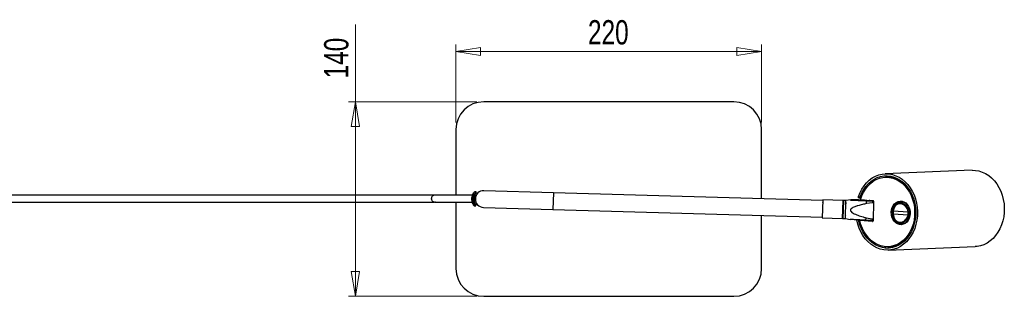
# Model space of a CAD drawing. Header units: millimetres. Extents: x 331 to 935, y 222 to 625.
# Tile 6 of 6: x 633 to 774, y 585 to 625. Entities that reach past the tile are written whole.
import ezdxf

# ---------------------------------------------------------------- set-up
doc = ezdxf.new("R2010")
doc.units = ezdxf.units.MM
doc.styles.add('SLDTEXTSTYLE0', font='TXT', dxfattribs={"width": 0.75})
doc.dimstyles.new('SLDDIMSTYLE0', dxfattribs={"dimtxt": 3.5, "dimasz": 3.556, "dimexe": 0, "dimexo": 0.0625, "dimgap": 0.875, "dimtad": 1, "dimdec": 0, "dimlfac": 5, "dimrnd": 1e-09, "dimzin": 12, "dimdsep": 46, "dimtxsty": 'SLDTEXTSTYLE0', "dimblk1": 'CLOSED', "dimblk2": 'CLOSED', "dimsah": 1, "dimcen": 0.09, "dimadec": 0, "dimazin": 3, "dimtfac": 1, "dimtdec": 0, "dimtofl": 0, "dimtmove": 0, "dimatfit": 3, "dimldrblk": 'CLOSED', "dimfxl": 0, "dimfrac": 2, "dimtolj": 1, "dimtzin": 12, "dimarcsym": 0})

# ---------------------------------------------------------------- blocks, each defined once
blk = doc.blocks.new('_Closed')
at = {"color": 0, "linetype": 'ByBlock', "lineweight": -2}
for p, q in [((-1, 0.166667), (0, 0)), ((-1, 0.166667), (-1, -0.166667)), ((0, 0), (-1, -0.166667)), ((0, 0), (-1, 0))]:
    blk.add_line(p, q, dxfattribs=at)
blk = doc.blocks.new('_D_2')
at = {"color": 7, "linetype": 'Continuous', "lineweight": 0}
for p, q in [((695.5, 609.86), (695.5, 621.1)), ((739.5, 609.86), (739.5, 621.1)), ((695.5, 620.1), (739.5, 620.1))]:
    blk.add_line(p, q, dxfattribs=at)
at = {"color": 7, "linetype": 'Continuous', "lineweight": 18, "xscale": 3.556, "yscale": 3.556, "rotation": 180.0000000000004}
blk.add_blockref('_Closed', (695.5, 620.1, -155.76), dxfattribs=at)
at = {"color": 7, "linetype": 'Continuous', "lineweight": 18, "xscale": 3.556, "yscale": 3.556}
blk.add_blockref('_Closed', (739.5, 620.1, -155.76), dxfattribs=at)
at = {"color": 7, "linetype": 'Continuous', "lineweight": 18, "insert": (714.51, 624.61), "char_height": 3.5, "attachment_point": 1, "style": 'SLDTEXTSTYLE0'}
blk.add_mtext('220', dxfattribs=at)
blk = doc.blocks.new('_D_3')
at = {"color": 7, "linetype": 'Continuous', "lineweight": 0}
for p, q in [((681.04, 612.86), (681.04, 623.98)), ((698.5, 612.86), (680.04, 612.86)), ((681.04, 612.86), (681.04, 584.86)), ((698.5, 584.86), (680.04, 584.86))]:
    blk.add_line(p, q, dxfattribs=at)
at = {"color": 7, "linetype": 'Continuous', "lineweight": 18, "xscale": 3.556, "yscale": 3.556}
for p, rotation in [((681.04, 612.86, -155.76), 90.0000000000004), ((681.04, 584.86, -155.76), 270.0000000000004)]:
    blk.add_blockref('_Closed', p, dxfattribs=dict(at, rotation=rotation))
at = {"color": 7, "linetype": 'Continuous', "lineweight": 18, "insert": (676.53, 616.22), "char_height": 3.5, "attachment_point": 1, "rotation": 90, "style": 'SLDTEXTSTYLE0'}
blk.add_mtext('140', dxfattribs=at)

msp = doc.modelspace()

# ---------------------------------------------------------------- linework, layer by layer
at = {"color": 7, "linetype": 'Continuous', "lineweight": 25}
for p, q in [((735.5, 612.86), (699.5, 612.86)), ((695.5, 608.86), (695.5, 599.43)), ((739.5, 598.9), (739.5, 608.86)), ((769.79, 603), (757.29, 602.49)), ((757.55, 602), (757.32, 601.99)), ((757.99, 602.15), (757.98, 601.99)), ((758.57, 601.88), (758.58, 602)), ((698.43, 599.89), (698.21, 599.9)), ((698.63, 599.68), (698.38, 599.69)), ((709.53, 599.77), (699.54, 600.06)), ((748.32, 598.64), (709.53, 599.77)), ((695.5, 598.43), (695.5, 588.86)), ((697.8, 598.91), (697.9, 598.91)), ((697.94, 598.18), (697.95, 598.16)), ((698.33, 598.09), (698.59, 598.08)), ((748.32, 598.74), (748.24, 596.14)), ((751.18, 598.66), (748.32, 598.74)), ((751.18, 598.66), (751.1, 596.06)), ((751.23, 598.63), (751.15, 596.09)), ((751.23, 598.63), (751.18, 598.66)), ((751.28, 598.65), (751.2, 596.06)), ((751.28, 598.65), (751.23, 598.63)), ((751.64, 598.64), (751.28, 598.65)), ((751.56, 596.04), (751.64, 598.64)), ((752.33, 598.73), (751.64, 598.64)), ((753.45, 599.23), (753.7, 599.2)), ((753.49, 599.04), (753.74, 599.01)), ((753.73, 598.75), (755.55, 598.63)), ((753.81, 599.01), (753.75, 599.01)), ((754.59, 598.21), (754.6, 598.6)), ((755.47, 598.29), (754.59, 598.21)), ((754.6, 598.6), (755.48, 598.57)), ((755.48, 598.57), (755.47, 598.29)), ((755.62, 598.29), (755.47, 598.29)), ((755.48, 598.57), (755.62, 598.57)), ((755.63, 598.52), (755.55, 595.73)), ((759.7, 598.4), (759.24, 598.28)), ((759.39, 598.38), (759.39, 598.32)), ((759.7, 598.4), (759.85, 598.43)), ((759.76, 598.41), (759.76, 598.45)), ((698.15, 597.9), (698.37, 597.89)), ((699.47, 597.66), (709.46, 597.37)), ((709.46, 597.37), (748.25, 596.24)), ((760.58, 596.55), (758.43, 596.69)), ((758.44, 597.18), (760.6, 597.03)), ((739.5, 588.86), (739.5, 596.5)), ((748.24, 596.14), (751.1, 596.06)), ((751.1, 596.06), (751.15, 596.09)), ((751.15, 596.09), (751.2, 596.06)), ((751.2, 596.06), (751.56, 596.04)), ((751.56, 596.04), (752.25, 595.92)), ((753.47, 595.82), (753.21, 595.85)), ((753.88, 595.77), (753.64, 595.76)), ((755.47, 595.64), (753.64, 595.76)), ((755.52, 595.66), (753.88, 595.77)), ((754.52, 595.81), (754.53, 596.16)), ((755.4, 595.78), (754.52, 595.81)), ((754.53, 596.16), (755.4, 596.03)), ((755.4, 596.03), (755.56, 596.03)), ((755.4, 596.03), (755.4, 595.78)), ((755.55, 595.77), (755.4, 595.78)), ((759.35, 595.42), (759.82, 595.35)), ((759.97, 595.33), (759.82, 595.35)), ((757.29, 592.01), (757.28, 591.86)), ((757.72, 592), (757.96, 592.01)), ((757.74, 591.5), (770.24, 592.01)), ((757.87, 591.82), (757.89, 592.01)), ((699.5, 584.86), (735.5, 584.86))]:
    msp.add_line(p, q, dxfattribs=at)
at = {"color": 8, "linetype": 'Continuous', "lineweight": 25}
for p, q in [((709.53, 599.77), (709.46, 597.37)), ((698.06, 598.83), (698.05, 598.9)), ((755.47, 595.64), (755.48, 595.64)), ((760.71, 596.51), (760.67, 596.39))]:
    msp.add_line(p, q, dxfattribs=at)
at = {"color": 7, "linetype": 'Continuous', "lineweight": 25, "flags": 128}
for points in [[(753.45, 599.23), (753.67, 599.78), (753.94, 600.3), (754.25, 600.77), (754.61, 601.2), (755, 601.57), (755.43, 601.89), (755.88, 602.14), (756.36, 602.33), (756.84, 602.45), (757.34, 602.49), (757.84, 602.47), (758.34, 602.38), (758.82, 602.22), (759.29, 601.99), (759.74, 601.7), (760.15, 601.35), (760.54, 600.95), (760.88, 600.49), (761.18, 599.99), (761.44, 599.45), (761.64, 598.88), (761.8, 598.28), (761.89, 597.67), (761.94, 597.05), (761.92, 596.43), (761.85, 595.81), (761.72, 595.22), (761.54, 594.64), (761.31, 594.1), (761.03, 593.59), (760.71, 593.12), (760.34, 592.71), (759.94, 592.35), (759.51, 592.04), (759.05, 591.81), (758.57, 591.64), (758.08, 591.53), (757.58, 591.5), (757.08, 591.54), (756.59, 591.64), (756.11, 591.82), (755.64, 592.06), (755.2, 592.36), (754.79, 592.73), (754.42, 593.15), (754.08, 593.61), (753.79, 594.12), (753.55, 594.67), (753.35, 595.25), (753.21, 595.85)], [(769.79, 603), (770.27, 602.99), (770.77, 602.9), (771.26, 602.75), (771.74, 602.53), (772.19, 602.24), (772.61, 601.89), (773.01, 601.49), (773.36, 601.03), (773.67, 600.52), (773.93, 599.98), (774.14, 599.41), (774.29, 598.81), (774.39, 598.19), (774.43, 597.56), (774.42, 596.93)], [(753.7, 599.2), (753.92, 599.73), (754.2, 600.23), (754.52, 600.68), (754.88, 601.09), (755.27, 601.43), (755.7, 601.72), (756.15, 601.94), (756.62, 602.09), (757.11, 602.18), (757.59, 602.19), (758.08, 602.14), (758.56, 602.01), (759.03, 601.81), (759.47, 601.55), (759.89, 601.22), (760.27, 600.84), (760.62, 600.41), (760.93, 599.93), (761.19, 599.4), (761.39, 598.85), (761.55, 598.27), (761.65, 597.67), (761.69, 597.07), (761.68, 596.46), (761.61, 595.86), (761.48, 595.28), (761.3, 594.71), (761.07, 594.18), (760.79, 593.69), (760.46, 593.25), (760.1, 592.85), (759.7, 592.51), (759.27, 592.24), (758.81, 592.03), (758.34, 591.88), (757.85, 591.81), (757.37, 591.81), (756.88, 591.88), (756.4, 592.01), (755.94, 592.22), (755.5, 592.49), (755.08, 592.83), (754.7, 593.22), (754.36, 593.66), (754.06, 594.15), (753.81, 594.67), (753.61, 595.23), (753.47, 595.82)], [(753.73, 598.75), (753.92, 599.3), (754.16, 599.82), (754.45, 600.3), (754.79, 600.73), (755.16, 601.1), (755.57, 601.41), (756.01, 601.66), (756.47, 601.85), (756.94, 601.96), (757.43, 602), (757.91, 601.96), (758.39, 601.86), (758.85, 601.68), (759.3, 601.44), (759.72, 601.13), (760.11, 600.76), (760.46, 600.33), (760.77, 599.86), (761.03, 599.35), (761.24, 598.8), (761.39, 598.22), (761.49, 597.63), (761.53, 597.03), (761.52, 596.43), (761.44, 595.83), (761.31, 595.26), (761.12, 594.71), (760.88, 594.19), (760.59, 593.71), (760.26, 593.28), (759.88, 592.9), (759.47, 592.59), (759.04, 592.34), (758.58, 592.15), (758.1, 592.04), (757.62, 592), (757.14, 592.03), (756.66, 592.14), (756.19, 592.31), (755.74, 592.55), (755.32, 592.86), (754.93, 593.23), (754.58, 593.65), (754.27, 594.12), (754.01, 594.64), (753.8, 595.18), (753.64, 595.76)], [(698.05, 598.9), (698.06, 598.9), (698.07, 598.9), (698.08, 598.9), (698.09, 598.9), (698.09, 598.9), (698.1, 598.9), (698.1, 598.9), (698.1, 598.9)], [(754.32, 598.71), (754.18, 598.71), (753.44, 598.73), (752.71, 598.73), (752.42, 598.73), (752.35, 598.73), (752.32, 598.72), (752.32, 598.72), (752.33, 598.72), (752.36, 598.71), (752.44, 598.71), (752.69, 598.69), (752.96, 598.68), (753.38, 598.66), (754.03, 598.63), (754.6, 598.6), (754.6, 598.6)], [(755.59, 598.61), (755.59, 598.61), (755.47, 598.61), (755.34, 598.62), (755.21, 598.62), (755.09, 598.63), (755.02, 598.64), (754.99, 598.64), (755.02, 598.65), (755.09, 598.65), (755.19, 598.65)], [(758.16, 596.95), (758.2, 597.31), (758.3, 597.64), (758.45, 597.93), (758.65, 598.19), (758.88, 598.38), (759.15, 598.51), (759.43, 598.56), (759.72, 598.54), (759.99, 598.45), (760.25, 598.29), (760.47, 598.06), (760.66, 597.79), (760.79, 597.47), (760.87, 597.13), (760.89, 596.77), (760.85, 596.42), (760.75, 596.09), (760.6, 595.79), (760.4, 595.54), (760.16, 595.35), (759.9, 595.22), (759.62, 595.17), (759.33, 595.18), (759.06, 595.28), (758.8, 595.44), (758.57, 595.66), (758.39, 595.94), (758.26, 596.26), (758.18, 596.6), (758.16, 596.95)], [(758.3, 596.95), (758.32, 596.61), (758.4, 596.27), (758.53, 595.97), (758.72, 595.7), (758.94, 595.49), (759.2, 595.35), (759.47, 595.28), (759.75, 595.28), (760.02, 595.35), (760.27, 595.5), (760.49, 595.7), (760.66, 595.97), (760.79, 596.27), (760.86, 596.61), (760.87, 596.95), (760.82, 597.29), (760.71, 597.61), (760.55, 597.9), (760.34, 598.14), (760.1, 598.32), (759.84, 598.43), (759.56, 598.47), (759.29, 598.43), (759.02, 598.32), (758.79, 598.14), (758.59, 597.9), (758.44, 597.61), (758.34, 597.29), (758.3, 596.95)], [(758.43, 596.69), (758.41, 596.69), (758.4, 596.69), (758.39, 596.68), (758.39, 596.68), (758.38, 596.68), (758.39, 596.67), (758.39, 596.67), (758.4, 596.67)], [(758.41, 597.22), (758.41, 597.21), (758.4, 597.21), (758.4, 597.2), (758.4, 597.2), (758.41, 597.19), (758.41, 597.19), (758.43, 597.18), (758.44, 597.18)], [(774.42, 596.93), (774.35, 596.31), (774.22, 595.71), (774.04, 595.13), (773.8, 594.58), (773.52, 594.07), (773.19, 593.6), (772.81, 593.18), (772.4, 592.83), (771.97, 592.53), (771.5, 592.29), (771.02, 592.13), (770.52, 592.03), (770.24, 592.01)], [(759.31, 595.44), (759.53, 595.34), (759.79, 595.28)]]:
    msp.add_lwpolyline(points, dxfattribs=at)
at = {"color": 7, "linetype": 'Continuous', "lineweight": 25}
for centre, radius, start, end in [((699.5, 608.86), 4, 90, 180), ((735.5, 608.86), 4, 0, 90), ((757.62, 598.38), 3.63, 43.5563, 90.981), ((698.2, 599.8), 0.1, 88.4119, 143.5095), ((699.5, 598.86), 1.2, 88.3348, 268.3348), ((755.54, 598.54), 0.0959, 353.4133, 79.267), ((759.85, 597.37), 1.11, 100.1638, 127.2204), ((698.15, 598), 0.1, 213.16, 268.2744), ((760.03, 600.07), 3.09, 280.6262, 283.1104), ((755.46, 595.72), 0.0878, 272.8343, 4.3971), ((760.94, 597.63), 1.14, 251.953, 258.6544), ((757.74, 595.6), 3.6, 273.4542, 321.2762), ((699.5, 588.86), 4, 180, 270), ((735.5, 588.86), 4, 270, 0)]:
    msp.add_arc(centre, radius, start, end, dxfattribs=at)
for centre, major_axis, ratio, start_param, end_param in [((759.53, 596.83), (-0.32, 1.34), 0.785655, 4.676993, 7.412396), ((759.53, 596.9), (0.22, 1.36), 0.797509, 1.849801, 4.585203)]:
    msp.add_ellipse(centre, major_axis=major_axis, ratio=ratio, start_param=start_param, end_param=end_param, dxfattribs=at)
for points, knots in [([(697.8, 598.91), (697.81, 599.01), (697.83, 599.2), (697.91, 599.47), (698.01, 599.69), (698.09, 599.82), (698.13, 599.87), (698.12, 599.86), (698.12, 599.86)], [0, 0, 0, 0, 0.198637, 0.394862, 0.60193, 0.826024, 0.999468, 1, 1, 1, 1]), ([(697.99, 599.64), (697.99, 599.64), (697.99, 599.65), (697.99, 599.64), (697.99, 599.64)], [0, 0, 0, 0, 0.637884, 1, 1, 1, 1]), ([(698.05, 598.9), (698.06, 598.95), (698.06, 599.1), (698.12, 599.36), (698.24, 599.61), (698.35, 599.78), (698.42, 599.88), (698.43, 599.88), (698.43, 599.88)], [0, 0, 0, 0, 0.092481, 0.278276, 0.509207, 0.701587, 0.862254, 1, 1, 1, 1]), ([(698.31, 599.59), (698.31, 599.59), (698.36, 599.68), (698.44, 599.76), (698.48, 599.82), (698.46, 599.79), (698.39, 599.71), (698.28, 599.55), (698.17, 599.32), (698.11, 599.08), (698.11, 598.94), (698.1, 598.9)], [0, 0, 0, 0, 0.016919, 0.177037, 0.293027, 0.409505, 0.521203, 0.654168, 0.812097, 0.937733, 1, 1, 1, 1]), ([(692.39, 599.43), (692.37, 599.43), (692.3, 599.43), (692.17, 599.43), (692.01, 599.43), (691.84, 599.43), (691.66, 599.43), (691.44, 599.43), (691.14, 599.43), (690.75, 599.43), (690.28, 599.43), (689.71, 599.43), (689.04, 599.43), (688.29, 599.43), (687.46, 599.43), (686.56, 599.43), (685.54, 599.43), (684.38, 599.43), (683.08, 599.43), (681.62, 599.43), (680, 599.43), (678.25, 599.43), (676.38, 599.43), (674.39, 599.43), (672.3, 599.43), (669.86, 599.43), (667.05, 599.43), (663.88, 599.43), (660.27, 599.43), (656.21, 599.43), (651.75, 599.43), (647.26, 599.43), (642.76, 599.43), (639.02, 599.43), (636.07, 599.43), (633.9, 599.43), (631.76, 599.43), (629.65, 599.43), (627.59, 599.43), (625.53, 599.43), (623.41, 599.43), (621.16, 599.43), (618.73, 599.43), (616.11, 599.43), (613.31, 599.43), (610.31, 599.43), (607.13, 599.43), (603.75, 599.43), (600.17, 599.43), (596.34, 599.43), (592.49, 599.43), (588.63, 599.43), (584.76, 599.43), (580.68, 599.43), (576.37, 599.43), (571.82, 599.43), (567.39, 599.43), (563.1, 599.43), (558.97, 599.43), (554.67, 599.43), (550.17, 599.43), (546.41, 599.43), (544.14, 599.43), (543.44, 599.43)], [0, 0, 0, 0, 0.009251, 0.023112, 0.035975, 0.047864, 0.058809, 0.068841, 0.084974, 0.101017, 0.117253, 0.133597, 0.149964, 0.166281, 0.180094, 0.19368, 0.207029, 0.220189, 0.233225, 0.246231, 0.25921, 0.271937, 0.284534, 0.297125, 0.309813, 0.322677, 0.340077, 0.35769, 0.375485, 0.399547, 0.423521, 0.447514, 0.471624, 0.495619, 0.507285, 0.518835, 0.530236, 0.541461, 0.552478, 0.56326, 0.574346, 0.586237, 0.599215, 0.613122, 0.628008, 0.643931, 0.660953, 0.678803, 0.697843, 0.718147, 0.739789, 0.759264, 0.779818, 0.801511, 0.824405, 0.848566, 0.874066, 0.895091, 0.917029, 0.939925, 0.963822, 0.988768, 1, 1, 1, 1]), ([(543.44, 598.43), (544.28, 598.43), (546.83, 598.43), (550.99, 598.43), (555.85, 598.43), (560.48, 598.43), (564.91, 598.43), (569.14, 598.43), (573.29, 598.43), (577.38, 598.43), (581.4, 598.43), (585.22, 598.43), (588.85, 598.43), (592.51, 598.43), (596.18, 598.43), (599.86, 598.43), (603.32, 598.43), (606.57, 598.43), (609.6, 598.43), (612.44, 598.43), (615.09, 598.43), (617.57, 598.43), (619.92, 598.43), (622.14, 598.43), (624.23, 598.43), (626.23, 598.43), (628.2, 598.43), (630.2, 598.43), (632.23, 598.43), (635.05, 598.43), (638.67, 598.43), (643.08, 598.43), (647.5, 598.43), (651.91, 598.43), (656.29, 598.43), (660.29, 598.43), (663.88, 598.43), (667.05, 598.43), (669.86, 598.43), (672.3, 598.43), (674.39, 598.43), (676.38, 598.43), (678.25, 598.43), (680, 598.43), (681.62, 598.43), (683.08, 598.43), (684.38, 598.43), (685.54, 598.43), (686.56, 598.43), (687.46, 598.43), (688.31, 598.43), (689.1, 598.43), (689.8, 598.43), (690.38, 598.43), (690.81, 598.43), (691.12, 598.43), (691.36, 598.43), (691.58, 598.43), (691.79, 598.43), (691.99, 598.43), (692.16, 598.43), (692.29, 598.43), (692.36, 598.43), (692.39, 598.43)], [0, 0, 0, 0, 0.0135447, 0.0406009, 0.0664193, 0.0910602, 0.1145809, 0.1370358, 0.1584761, 0.180944, 0.2022986, 0.222595, 0.2418856, 0.26022, 0.2809799, 0.3005076, 0.3188712, 0.3361342, 0.3523565, 0.3673304, 0.3814041, 0.394623, 0.4070298, 0.4188943, 0.4299948, 0.4404137, 0.4508399, 0.4614756, 0.4722952, 0.4832723, 0.5065302, 0.5301155, 0.5537954, 0.5773513, 0.600904, 0.6245377, 0.6423334, 0.6599462, 0.6773471, 0.6902118, 0.7028996, 0.7154914, 0.7280887, 0.7408164, 0.7537958, 0.7668021, 0.7798391, 0.7929988, 0.8063489, 0.819935, 0.8337485, 0.8511959, 0.8686955, 0.8861548, 0.9034709, 0.9142356, 0.9248937, 0.9363174, 0.949034, 0.9630981, 0.9758846, 0.9896673, 1, 1, 1, 1]), ([(692.48, 599.43), (692.4, 599.42), (692.27, 599.41), (692.13, 599.31), (692.05, 599.21), (692.01, 599.13), (691.99, 599.09), (691.98, 599.05), (691.97, 599.03), (691.97, 599.02), (691.97, 599.01), (691.97, 599.01), (691.97, 599.01), (691.97, 599.01), (691.97, 599), (691.97, 599), (691.97, 598.99), (691.97, 598.98), (691.97, 598.96), (691.96, 598.91), (691.97, 598.85), (692, 598.74), (692.07, 598.61), (692.22, 598.47), (692.66, 598.4), (692.44, 598.44), (692.56, 598.43), (692.61, 598.43), (692.69, 598.43), (692.79, 598.43), (692.91, 598.43), (693.04, 598.43), (693.19, 598.43), (693.37, 598.43), (693.55, 598.43), (693.75, 598.43), (693.95, 598.43), (694.15, 598.43), (694.37, 598.43), (694.61, 598.43), (694.96, 598.43), (695.37, 598.43), (695.85, 598.43), (696.3, 598.43), (696.85, 598.43), (697.4, 598.43), (697.74, 598.43), (697.86, 598.43)], [0, 0, 0, 0, 0.038239, 0.069637, 0.093714, 0.106768, 0.115436, 0.118115, 0.119708, 0.119946, 0.120128, 0.120202, 0.120268, 0.120331, 0.120396, 0.120541, 0.120717, 0.121192, 0.122708, 0.125023, 0.136868, 0.156061, 0.179148, 0.207703, 0.241405, 0.319356, 0.390462, 0.455029, 0.513381, 0.565901, 0.612987, 0.655026, 0.698224, 0.735746, 0.7682, 0.796159, 0.820182, 0.840786, 0.858502, 0.876564, 0.895788, 0.924766, 0.938839, 0.952597, 0.970897, 0.989674, 1, 1, 1, 1]), ([(697.9, 599.43), (697.77, 599.43), (697.42, 599.43), (696.85, 599.43), (696.3, 599.43), (695.85, 599.43), (695.37, 599.43), (694.96, 599.43), (694.61, 599.43), (694.37, 599.43), (694.15, 599.43), (693.95, 599.43), (693.75, 599.43), (693.55, 599.43), (693.37, 599.43), (693.19, 599.43), (693.04, 599.43), (692.91, 599.43), (692.79, 599.43), (692.69, 599.43), (692.61, 599.43), (692.55, 599.43), (692.5, 599.43), (692.48, 599.43), (692.48, 599.43)], [0, 0, 0, 0, 0.015055, 0.03977, 0.063859, 0.081969, 0.100492, 0.138637, 0.163942, 0.187716, 0.211035, 0.238156, 0.269779, 0.30658, 0.3493, 0.398689, 0.455552, 0.510887, 0.572867, 0.641999, 0.718807, 0.803797, 0.897394, 1, 1, 1, 1]), ([(698.07, 597.94), (698.06, 597.95), (698.05, 597.97), (697.98, 598.09), (697.89, 598.3), (697.81, 598.58), (697.8, 598.8), (697.8, 598.91)], [0, 0, 0, 0, 0.173027, 0.34868, 0.555081, 0.787121, 1, 1, 1, 1]), ([(697.95, 598.16), (697.95, 598.16), (697.95, 598.16), (697.95, 598.16), (697.95, 598.17), (697.95, 598.17), (697.94, 598.18), (697.94, 598.18), (697.94, 598.18)], [0, 0, 0, 0, 0.616588, 0.66385, 0.705699, 0.765198, 0.98636, 1, 1, 1, 1]), ([(698.37, 597.9), (698.38, 597.89), (698.38, 597.88), (698.34, 597.94), (698.24, 598.09), (698.14, 598.32), (698.07, 598.58), (698.06, 598.75), (698.06, 598.83)], [0, 0, 0, 0, 0.030724, 0.204925, 0.446544, 0.656486, 0.850498, 1, 1, 1, 1]), ([(698.1, 598.9), (698.11, 598.81), (698.11, 598.62), (698.18, 598.37), (698.29, 598.15), (698.38, 598.01), (698.43, 597.96), (698.41, 597.98), (698.34, 598.07), (698.24, 598.24), (698.15, 598.45), (698.13, 598.63), (698.12, 598.69)], [0, 0, 0, 0, 0.0984985, 0.1972077, 0.3051764, 0.4306056, 0.5214668, 0.6127107, 0.7002101, 0.8043688, 0.9280837, 1, 1, 1, 1]), ([(698.21, 598.7), (698.21, 598.73), (698.2, 598.84), (698.2, 598.98), (698.22, 599.07), (698.22, 599.09)], [0, 0, 0, 0, 0.241255, 0.833632, 1, 1, 1, 1]), ([(698.35, 598.53), (698.33, 598.54), (698.29, 598.56), (698.25, 598.6), (698.22, 598.65), (698.21, 598.69), (698.21, 598.7)], [0, 0, 0, 0, 0.282258, 0.563674, 0.864712, 1, 1, 1, 1]), ([(698.22, 599.09), (698.23, 599.12), (698.24, 599.16), (698.29, 599.22), (698.34, 599.24), (698.37, 599.25), (698.37, 599.25)], [0, 0, 0, 0, 0.303563, 0.606846, 0.914276, 1, 1, 1, 1]), ([(748.31, 598.39), (748.3, 598.38), (748.29, 598.35), (748.27, 598.33), (748.27, 598.33)], [0, 0, 0, 0, 0.773242, 1, 1, 1, 1]), ([(751.67, 598.31), (751.66, 598.29), (751.64, 598.27), (751.63, 598.25), (751.63, 598.24)], [0, 0, 0, 0, 0.765839, 1, 1, 1, 1]), ([(754.59, 598.21), (754.4, 598.17), (753.98, 598.07), (753.43, 597.93), (752.98, 597.78), (752.65, 597.64), (752.44, 597.52), (752.33, 597.4), (752.29, 597.33), (752.28, 597.27), (752.28, 597.21), (752.31, 597.13), (752.42, 596.98), (752.78, 596.75), (753.36, 596.51), (754, 596.31), (754.39, 596.2), (754.53, 596.16)], [0, 0, 0, 0, 0.115294, 0.246376, 0.333443, 0.391775, 0.450078, 0.472497, 0.48955, 0.494206, 0.507996, 0.521737, 0.545968, 0.613631, 0.763623, 0.914266, 1, 1, 1, 1]), ([(753.49, 599.04), (753.48, 599.05), (753.46, 599.05), (753.44, 599.08), (753.43, 599.12), (753.43, 599.18), (753.44, 599.21), (753.45, 599.23)], [0, 0, 0, 0, 0.150728, 0.36784, 0.588222, 0.81664, 1, 1, 1, 1]), ([(753.7, 599.2), (753.69, 599.17), (753.68, 599.13), (753.68, 599.07), (753.7, 599.03), (753.73, 599.01), (753.75, 599.01), (753.75, 599.01)], [0, 0, 0, 0, 0.22929, 0.458851, 0.680754, 0.891906, 1, 1, 1, 1]), ([(758.41, 597.22), (758.42, 597.28), (758.46, 597.5), (758.61, 597.84), (758.9, 598.16), (759.26, 598.32), (759.67, 598.32), (760.06, 598.15), (760.39, 597.85), (760.54, 597.57), (760.6, 597.44)], [0, 0, 0, 0, 0.05534, 0.19288, 0.330368, 0.46699, 0.602812, 0.738248, 0.873873, 1, 1, 1, 1]), ([(758.4, 596.67), (758.4, 596.72), (758.39, 596.9), (758.4, 597.09), (758.41, 597.22)], [0, 0, 0, 0, 0.283914, 1, 1, 1, 1]), ([(760.67, 596.39), (760.67, 596.37), (760.61, 596.19), (760.43, 595.88), (760.1, 595.57), (759.7, 595.4), (759.3, 595.41), (758.92, 595.57), (758.63, 595.89), (758.45, 596.27), (758.41, 596.55), (758.4, 596.67)], [0, 0, 0, 0, 0.019065, 0.147044, 0.274975, 0.4021, 0.528481, 0.654503, 0.7807, 0.90753, 1, 1, 1, 1]), ([(758.44, 597.18), (758.43, 597.06), (758.41, 596.9), (758.42, 596.74), (758.43, 596.69)], [0, 0, 0, 0, 0.715817, 1, 1, 1, 1]), ([(760.58, 596.55), (760.6, 596.66), (760.63, 596.83), (760.6, 596.99), (760.6, 597.03)], [0, 0, 0, 0, 0.715817, 1, 1, 1, 1]), ([(760.73, 597.06), (760.74, 597.01), (760.77, 596.83), (760.73, 596.64), (760.71, 596.51)], [0, 0, 0, 0, 0.2839139, 1, 1, 1, 1]), ([(751.57, 596.43), (751.57, 596.43), (751.58, 596.45), (751.6, 596.46), (751.61, 596.48)], [0, 0, 0, 0, 0.016761, 1, 1, 1, 1]), ([(754.52, 595.81), (754.33, 595.82), (753.92, 595.83), (753.37, 595.86), (752.92, 595.88), (752.6, 595.9), (752.4, 595.91), (752.28, 595.92), (752.26, 595.92), (752.25, 595.92)], [0, 0, 0, 0, 0.236583, 0.505563, 0.684223, 0.80392, 0.923556, 0.969561, 1, 1, 1, 1]), ([(757.28, 591.87), (757.28, 591.87), (757.27, 591.87), (757.29, 591.86), (757.34, 591.84), (757.42, 591.83), (757.52, 591.83), (757.62, 591.82), (757.72, 591.82), (757.8, 591.82), (757.85, 591.82), (757.88, 591.83), (757.87, 591.83), (757.87, 591.83)], [0, 0, 0, 0, 0.012755, 0.120148, 0.227615, 0.334959, 0.442178, 0.549461, 0.656901, 0.764344, 0.871631, 0.978848, 1, 1, 1, 1])]:
    msp.add_open_spline(points, degree=3, knots=knots, dxfattribs=at)
at = {"color": 8, "linetype": 'Continuous', "lineweight": 25}
for points, knots in [([(698.21, 599.9), (698.21, 599.9), (698.22, 599.91), (698.18, 599.86), (698.1, 599.72), (698, 599.49), (697.92, 599.21), (697.91, 599.01), (697.9, 598.91)], [0, 0, 0, 0, 0.00072, 0.180094, 0.407504, 0.613294, 0.805988, 1, 1, 1, 1]), ([(697.9, 598.91), (697.9, 598.79), (697.91, 598.56), (697.98, 598.26), (698.07, 598.05), (698.13, 597.92), (698.14, 597.91), (698.15, 597.9)], [0, 0, 0, 0, 0.208011, 0.436299, 0.642357, 0.821147, 1, 1, 1, 1]), ([(760.6, 597.44), (760.61, 597.43), (760.68, 597.31), (760.7, 597.18), (760.73, 597.06)], [0, 0, 0, 0, 0.092895, 1, 1, 1, 1])]:
    msp.add_open_spline(points, degree=3, knots=knots, dxfattribs=at)

# ---------------------------------------------------------------- dimensions: what is measured, and where the dimension line sits
at = {"color": 7, "linetype": 'Continuous', "lineweight": 18}
dim = msp.add_linear_dim(base=(681.04, 584.86), p1=(699.5, 612.86), p2=(699.5, 584.86), angle=90, dimstyle='SLDDIMSTYLE0', dxfattribs=at)
dim.commit()
dim.dimension.update_dxf_attribs({"geometry": '_D_3', "text_midpoint": (681.04, 620.1), "dimtype": 160})
dim = msp.add_linear_dim(base=(739.5, 620.1), p1=(695.5, 608.86), p2=(739.5, 608.86), dimstyle='SLDDIMSTYLE0', dxfattribs=at)
dim.commit()
dim.dimension.update_dxf_attribs({"geometry": '_D_2', "text_midpoint": (718.39, 620.1), "dimtype": 160})

doc.saveas('drawing.dxf')
